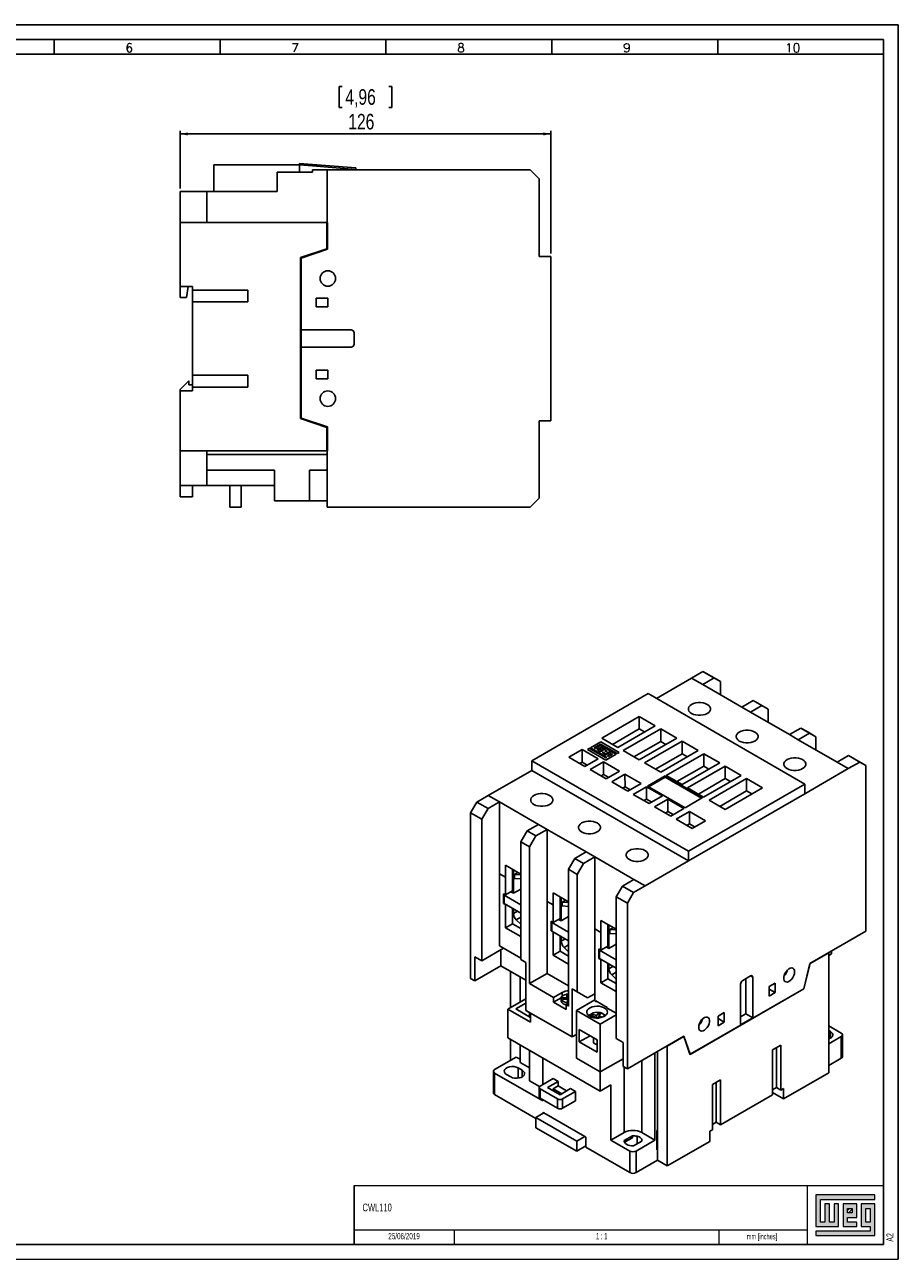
# Model space of a CAD drawing. Header units: millimetres. Extents: x 0 to 594, y 0 to 420.
# Tile 2 of 2: x 297 to 594, y 0 to 420. Entities that reach past the tile are written whole.
import ezdxf

# ---------------------------------------------------------------- set-up
doc = ezdxf.new("R2010")
doc.units = ezdxf.units.MM
for name, color, linetype in [('COTAS', 7, 'Continuous'), ('FORMATO', 7, 'Continuous'), ('LEGENDA', 7, 'Continuous'), ('VISTA_2', 7, 'Continuous')]:
    doc.layers.add(name, color=color, linetype=linetype)
doc.styles.add('SLDTEXTSTYLE0', font='ROMANS')
doc.styles.add('SLDTEXTSTYLE1', font='TXT', dxfattribs={"width": 0.605})
doc.styles.add('SLDTEXTSTYLE2', font='TXT', dxfattribs={"width": 0.563})
doc.styles.add('SLDTEXTSTYLE3', font='TXT', dxfattribs={"width": 0.75})
doc.dimstyles.new('SLDDIMSTYLE0', dxfattribs={"dimtxt": 5.291667, "dimasz": 2.5, "dimexe": 0, "dimexo": 0.0625, "dimgap": 1.322917, "dimtad": 1, "dimdec": 1, "dimrnd": 1e-09, "dimzin": 12, "dimdsep": 46, "dimtxsty": 'SLDTEXTSTYLE3', "dimsah": 1, "dimcen": 0.09, "dimadec": 0, "dimazin": 3, "dimtfac": 1, "dimtdec": 1, "dimtofl": 0, "dimtmove": 0, "dimatfit": 3, "dimfxl": 1, "dimfrac": 2, "dimtolj": 1, "dimtzin": 12, "dimarcsym": 0})

# ---------------------------------------------------------------- blocks, each defined once
blk = doc.blocks.new('_D_2')
at = {"layer": 'COTAS'}
for p, q in [((403.89, 399.01), (403.89, 391.87)), ((403.89, 399.01), (404.96, 399.01)), ((421.85, 399.01), (420.78, 399.01)), ((421.85, 399.01), (421.85, 391.87)), ((403.89, 391.87), (404.96, 391.87)), ((421.85, 391.87), (420.78, 391.87)), ((349.87, 364.24), (349.87, 383.84)), ((349.87, 382.84), (475.87, 382.84)), ((475.87, 342.19), (475.87, 383.84))]:
    blk.add_line(p, q, dxfattribs=at)
for points in [[(349.87, 382.84), (352.37, 382.34), (352.37, 383.34)], [(475.87, 382.84), (473.37, 383.34), (473.37, 382.34)]]:
    blk.add_solid(points, dxfattribs=at)
at = {"layer": 'COTAS', "char_height": 5.292, "attachment_point": 1, "style": 'SLDTEXTSTYLE3'}
for s, insert in [('4,96', (406.03, 398.06)), ('126', (407.01, 389.66))]:
    blk.add_mtext(s, dxfattribs=dict(at, insert=insert))

msp = doc.modelspace()

# ---------------------------------------------------------------- hatches: boundary and pattern name
at = {"linetype": 'Continuous'}
msp.add_hatch(color=7, dxfattribs=at).paths.add_polyline_path([(565.99, 21.93), (565.99, 11.15), (573.69, 11.15), (573.69, 18.85), (572.15, 18.85), (572.15, 12.69), (570.61, 12.69), (570.61, 18.85), (569.07, 18.85), (569.07, 12.69), (567.53, 12.69), (567.53, 20.39), (586.01, 20.39), (586.01, 21.93)], flags=0)
h = msp.add_hatch(color=7, dxfattribs=at)
h.paths.add_polyline_path([(565.99, 8.07), (586.01, 8.07), (586.01, 18.85), (581.39, 18.85), (581.39, 11.15), (584.47, 11.15), (584.47, 9.61), (565.99, 9.61)], flags=0)
h.paths.add_polyline_path([(582.93, 17.31), (584.47, 17.31), (584.47, 12.69), (582.93, 12.69)], flags=0)
h = msp.add_hatch(color=7, dxfattribs=at)
h.paths.add_polyline_path([(579.85, 12.69), (576.77, 12.69), (576.77, 14.23), (579.85, 14.23), (579.85, 18.85), (575.23, 18.85), (575.23, 11.15), (579.85, 11.15)], flags=0)
h.paths.add_polyline_path([(578.31, 15.77), (576.77, 15.77), (576.77, 17.31), (578.31, 17.31)], flags=0)
h = msp.add_hatch(dxfattribs=at)
h.set_pattern_fill('ANSI31', color=8, scale=0.25, style=0)
h.paths.add_polyline_path([(578.31, 15.77), (576.77, 15.77), (576.77, 17.31), (578.31, 17.31)], flags=0)

# ---------------------------------------------------------------- linework, layer by layer
at = {"color": 7, "linetype": 'Continuous', "lineweight": 25}
for p, q in [((523.71, 197.695), (511.759, 190.795)), ((527.6, 199.94), (523.71, 197.695)), ((523.71, 197.695), (527.493, 195.51)), ((531.382, 197.756), (527.493, 195.51)), ((531.382, 197.756), (527.6, 199.94)), ((527.6, 199.94), (529.721, 198.716)), ((529.721, 198.716), (533.504, 196.531)), ((533.504, 196.531), (531.382, 197.756)), ((527.493, 195.51), (540.751, 187.855)), ((533.504, 192.04), (533.504, 196.531)), ((508.931, 192.428), (469.401, 169.605)), ((508.931, 192.428), (562.208, 161.665)), ((540.751, 187.855), (544.64, 190.101)), ((547.61, 188.386), (544.64, 190.101)), ((544.64, 190.101), (546.761, 188.876)), ((540.751, 187.855), (543.72, 186.141)), ((547.61, 188.386), (543.72, 186.141)), ((543.72, 186.141), (556.978, 178.486)), ((546.761, 188.876), (549.731, 187.161)), ((549.731, 187.161), (547.61, 188.386)), ((549.731, 182.67), (549.731, 187.161)), ((505.925, 184.65), (493.161, 177.281)), ((498.605, 174.137), (511.369, 181.506)), ((511.369, 181.506), (505.925, 184.65)), ((505.925, 180.405), (505.925, 184.65)), ((556.978, 178.486), (560.867, 180.731)), ((563.837, 179.016), (560.867, 180.731)), ((560.867, 180.731), (562.989, 179.506)), ((493.161, 177.281), (498.605, 174.137)), ((505.925, 180.405), (496.838, 175.158)), ((513.229, 180.433), (500.465, 173.063)), ((505.909, 169.92), (518.673, 177.289)), ((507.693, 179.384), (505.925, 180.405)), ((518.673, 177.289), (513.229, 180.433)), ((513.229, 176.187), (513.229, 180.433)), ((556.978, 178.486), (559.947, 176.771)), ((563.837, 179.016), (559.947, 176.771)), ((559.947, 176.771), (573.205, 169.116)), ((562.989, 179.506), (565.958, 177.792)), ((565.958, 177.792), (563.837, 179.016)), ((565.959, 173.3), (565.958, 177.792)), ((486.478, 173.423), (481.953, 170.81)), ((491.923, 170.279), (486.478, 173.423)), ((486.479, 169.177), (486.478, 173.423)), ((489.046, 173.827), (488.339, 173.419)), ((488.339, 173.419), (494.539, 169.839)), ((489.046, 173.819), (488.346, 173.415)), ((494.628, 170.604), (489.046, 173.827)), ((489.046, 173.819), (489.046, 173.827)), ((494.628, 170.596), (489.046, 173.819)), ((492.899, 176.024), (489.335, 173.966)), ((489.335, 173.966), (491.851, 172.513)), ((492.899, 176.015), (489.342, 173.962)), ((490.552, 173.968), (492.805, 175.269)), ((490.897, 173.769), (490.552, 173.968)), ((490.552, 173.96), (490.552, 173.968)), ((490.897, 173.761), (490.552, 173.96)), ((492.808, 174.872), (490.897, 173.769)), ((492.808, 174.864), (490.897, 173.761)), ((490.897, 173.761), (490.897, 173.769)), ((491.508, 173.416), (493.419, 174.519)), ((491.858, 173.214), (491.508, 173.416)), ((491.508, 173.408), (491.508, 173.416)), ((491.858, 173.206), (491.508, 173.408)), ((491.851, 172.513), (494.372, 173.969)), ((493.769, 174.317), (491.858, 173.214)), ((493.769, 174.309), (491.858, 173.206)), ((491.858, 173.206), (491.858, 173.214)), ((494.63, 173.82), (492.109, 172.364)), ((492.109, 172.364), (493.675, 171.46)), ((494.63, 173.812), (492.116, 172.36)), ((492.805, 175.269), (498.374, 172.053)), ((493.419, 174.519), (492.808, 174.872)), ((492.808, 174.864), (492.808, 174.872)), ((493.412, 174.515), (492.808, 174.864)), ((499.075, 172.458), (492.899, 176.024)), ((492.899, 176.015), (492.899, 176.024)), ((499.068, 172.454), (492.899, 176.015)), ((493.324, 172.367), (493.661, 172.562)), ((494.286, 171.812), (493.324, 172.367)), ((493.324, 172.359), (493.324, 172.367)), ((494.279, 171.808), (493.324, 172.359)), ((493.661, 172.562), (494.623, 172.007)), ((494.372, 173.969), (493.769, 174.317)), ((493.769, 174.309), (493.769, 174.317)), ((494.365, 173.965), (493.769, 174.309)), ((496.458, 172.765), (493.947, 171.315)), ((496.458, 172.756), (493.954, 171.311)), ((494.633, 173.123), (494.278, 172.918)), ((494.278, 172.918), (494.632, 172.714)), ((494.278, 172.91), (494.278, 172.918)), ((494.278, 172.91), (494.632, 172.705)), ((494.623, 172.007), (496.197, 172.915)), ((496.197, 172.915), (494.63, 173.82)), ((494.63, 173.812), (494.63, 173.82)), ((496.19, 172.911), (494.63, 173.812)), ((494.632, 172.714), (494.987, 172.919)), ((494.632, 172.705), (494.987, 172.91)), ((494.632, 172.705), (494.632, 172.714)), ((494.987, 172.919), (494.633, 173.123)), ((494.987, 172.91), (494.987, 172.919)), ((498.032, 171.856), (496.458, 172.765)), ((496.458, 172.756), (496.458, 172.765)), ((498.025, 171.852), (496.458, 172.756)), ((498.374, 172.053), (499.075, 172.458)), ((500.465, 173.063), (505.909, 169.92)), ((513.229, 176.187), (504.142, 170.94)), ((520.533, 176.215), (507.769, 168.846)), ((513.213, 165.702), (525.977, 173.072)), ((514.997, 175.166), (513.229, 176.187)), ((525.977, 173.072), (520.533, 176.215)), ((520.533, 171.97), (520.533, 176.215)), ((469.401, 166.34), (469.401, 169.605)), ((522.679, 138.842), (469.401, 169.605)), ((481.953, 170.81), (487.397, 167.666)), ((486.479, 169.177), (485.629, 168.687)), ((488.246, 168.156), (486.479, 169.177)), ((487.397, 167.666), (491.923, 170.279)), ((493.782, 169.205), (489.257, 166.592)), ((493.675, 171.46), (494.286, 171.812)), ((499.227, 166.062), (493.782, 169.205)), ((493.783, 164.96), (493.782, 169.205)), ((493.947, 171.315), (494.903, 170.763)), ((494.539, 169.839), (498.032, 171.856)), ((494.903, 170.763), (494.628, 170.604)), ((494.903, 170.755), (494.628, 170.596)), ((494.628, 170.596), (494.628, 170.604)), ((494.903, 170.755), (494.903, 170.763)), ((496.468, 172.063), (495.159, 171.308)), ((495.159, 171.308), (495.502, 171.11)), ((495.159, 171.3), (495.159, 171.308)), ((495.159, 171.3), (495.502, 171.102)), ((495.502, 171.11), (496.811, 171.866)), ((495.502, 171.102), (496.811, 171.858)), ((495.502, 171.102), (495.502, 171.11)), ((496.811, 171.866), (496.468, 172.063)), ((496.811, 171.858), (496.811, 171.866)), ((507.769, 168.846), (513.213, 165.702)), ((520.533, 171.97), (511.446, 166.723)), ((527.837, 171.998), (515.073, 164.629)), ((520.517, 161.485), (533.281, 168.854)), ((522.301, 170.949), (520.533, 171.97)), ((533.281, 168.854), (527.837, 171.998)), ((527.837, 167.752), (527.837, 171.998)), ((573.205, 169.116), (577.094, 171.361)), ((573.205, 169.116), (576.988, 166.931)), ((576.988, 166.931), (580.877, 169.177)), ((580.877, 169.177), (577.094, 171.361)), ((577.094, 171.361), (579.216, 170.137)), ((579.216, 170.137), (582.999, 167.952)), ((582.999, 167.952), (580.877, 169.177)), ((469.401, 166.34), (454.622, 157.807)), ((522.679, 135.576), (469.401, 166.34)), ((489.257, 166.592), (494.701, 163.449)), ((493.783, 164.96), (492.933, 164.469)), ((495.55, 163.939), (493.783, 164.96)), ((494.701, 163.449), (499.227, 166.062)), ((501.086, 164.988), (496.561, 162.375)), ((506.531, 161.844), (501.086, 164.988)), ((501.087, 160.742), (501.086, 164.988)), ((514.719, 164.424), (508.744, 160.975)), ((514.719, 164.016), (509.097, 160.77)), ((527.468, 157.063), (514.719, 164.424)), ((514.719, 164.016), (514.719, 164.424)), ((527.114, 156.859), (514.719, 164.016)), ((515.073, 164.629), (520.517, 161.485)), ((527.837, 167.752), (518.75, 162.506)), ((535.141, 167.78), (522.377, 160.411)), ((527.821, 157.267), (540.585, 164.637)), ((529.605, 166.732), (527.837, 167.752)), ((540.585, 164.637), (535.141, 167.78)), ((535.141, 163.535), (535.141, 167.78)), ((562.208, 158.399), (576.988, 166.931)), ((582.999, 167.952), (583.001, 111.616)), ((496.561, 162.375), (502.005, 159.231)), ((501.087, 160.742), (500.237, 160.252)), ((502.854, 159.722), (501.087, 160.742)), ((502.005, 159.231), (506.531, 161.844)), ((508.39, 160.77), (503.865, 158.158)), ((513.835, 157.627), (508.39, 160.77)), ((508.391, 156.525), (508.39, 160.77)), ((508.744, 160.975), (521.492, 153.613)), ((522.377, 160.411), (527.821, 157.267)), ((522.679, 138.842), (562.208, 161.665)), ((535.141, 163.535), (526.054, 158.288)), ((542.445, 163.563), (529.681, 156.194)), ((535.125, 153.05), (547.889, 160.419)), ((536.909, 162.514), (535.141, 163.535)), ((547.889, 160.419), (542.445, 163.563)), ((542.445, 159.317), (542.445, 163.563)), ((562.208, 158.399), (562.208, 161.665)), ((448.612, 151.887), (450.733, 155.561)), ((454.622, 157.807), (450.733, 155.561)), ((450.733, 155.561), (454.516, 153.377)), ((458.405, 155.622), (454.516, 153.377)), ((458.405, 155.622), (454.622, 157.807)), ((471.662, 147.967), (458.405, 155.622)), ((458.406, 131.128), (458.405, 155.622)), ((503.865, 158.158), (509.309, 155.014)), ((508.391, 156.525), (507.541, 156.034)), ((510.158, 155.504), (508.391, 156.525)), ((509.309, 155.014), (513.835, 157.627)), ((515.694, 156.553), (511.169, 153.94)), ((521.139, 153.409), (515.694, 156.553)), ((515.695, 152.307), (515.694, 156.553)), ((521.492, 153.613), (527.468, 157.063)), ((562.208, 158.399), (522.679, 135.576)), ((529.681, 156.194), (535.125, 153.05)), ((542.445, 159.317), (533.358, 154.071)), ((544.213, 158.297), (542.445, 159.317)), ((452.394, 149.703), (448.612, 151.887)), ((448.612, 151.887), (448.614, 95.55)), ((454.516, 153.377), (452.394, 149.703)), ((511.169, 153.94), (516.613, 150.796)), ((515.695, 152.307), (514.845, 151.817)), ((517.462, 151.287), (515.695, 152.307)), ((516.613, 150.796), (521.139, 153.409)), ((522.998, 152.336), (518.473, 149.723)), ((528.443, 149.192), (522.998, 152.336)), ((522.999, 148.09), (522.998, 152.336)), ((452.397, 101.531), (452.394, 149.703)), ((467.773, 145.722), (471.662, 147.967)), ((474.632, 146.253), (471.662, 147.967)), ((518.473, 149.723), (523.917, 146.579)), ((522.999, 148.09), (522.149, 147.6)), ((524.766, 147.069), (522.999, 148.09)), ((523.917, 146.579), (528.443, 149.192)), ((465.652, 142.048), (467.773, 145.722)), ((467.773, 145.722), (470.743, 144.007)), ((470.743, 144.007), (468.622, 140.333)), ((474.632, 146.253), (470.743, 144.007)), ((487.89, 138.598), (474.632, 146.253)), ((474.633, 121.758), (474.632, 146.253)), ((468.622, 140.333), (465.652, 142.048)), ((465.654, 102.04), (465.652, 142.048)), ((468.624, 93.794), (468.622, 140.333)), ((522.679, 135.576), (522.679, 138.842)), ((481.879, 132.678), (484, 136.352)), ((484, 136.352), (487.89, 138.598)), ((484, 136.352), (486.97, 134.637)), ((486.97, 134.637), (484.849, 130.963)), ((490.859, 136.883), (486.97, 134.637)), ((490.859, 136.883), (487.89, 138.598)), ((504.117, 129.228), (490.859, 136.883)), ((490.861, 112.389), (490.859, 136.883)), ((507.9, 127.043), (522.679, 135.576)), ((458.406, 131.128), (460.439, 129.954)), ((458.407, 106.634), (458.406, 131.128)), ((465.652, 131.026), (460.439, 134.037)), ((460.439, 134.037), (460.439, 129.954)), ((462.808, 132.669), (462.808, 125.321)), ((463.161, 132.465), (463.162, 124.505)), ((463.515, 130.914), (464.681, 131.587)), ((465.652, 130.777), (463.515, 130.914)), ((463.515, 130.914), (463.515, 129.574)), ((484.849, 130.963), (481.879, 132.678)), ((481.881, 86.139), (481.879, 132.678)), ((484.851, 90.956), (484.849, 130.963)), ((460.439, 129.954), (460.439, 123.953)), ((463.515, 129.574), (465.652, 129.436)), ((498.106, 123.308), (500.228, 126.982)), ((500.228, 126.982), (504.117, 129.228)), ((500.228, 126.982), (504.01, 124.798)), ((504.01, 124.798), (507.9, 127.043)), ((507.9, 127.043), (504.117, 129.228)), ((460.439, 123.953), (459.732, 124.362)), ((459.732, 124.362), (459.732, 121.096)), ((459.98, 123.892), (460.262, 124.055)), ((465.653, 120.616), (459.98, 123.892)), ((459.98, 123.892), (459.98, 121.034)), ((462.808, 125.321), (460.439, 123.953)), ((463.162, 124.504), (462.278, 125.015)), ((462.808, 125.321), (462.808, 124.709)), ((463.162, 124.504), (465.653, 125.943)), ((481.88, 121.657), (476.666, 124.667)), ((476.666, 124.667), (476.666, 120.585)), ((479.035, 123.299), (479.035, 115.951)), ((479.389, 123.095), (479.389, 115.135)), ((479.742, 121.544), (480.908, 122.217)), ((501.889, 121.124), (498.106, 123.308)), ((498.109, 75.136), (498.106, 123.308)), ((504.01, 124.798), (501.889, 121.124)), ((459.98, 121.239), (459.732, 121.096)), ((459.732, 121.096), (460.439, 120.687)), ((459.98, 121.034), (465.653, 117.759)), ((460.51, 120.728), (460.439, 120.687)), ((460.439, 120.687), (460.44, 112.808)), ((462.808, 119.401), (462.809, 114.176)), ((463.162, 119.197), (463.162, 117.598)), ((474.633, 121.758), (476.666, 120.585)), ((474.634, 97.264), (474.633, 121.758)), ((476.666, 120.585), (476.666, 114.584)), ((481.88, 121.407), (479.742, 121.544)), ((479.742, 121.544), (479.742, 120.204)), ((479.742, 120.204), (481.88, 120.067)), ((501.889, 121.124), (501.892, 64.787)), ((462.809, 114.176), (460.44, 112.808)), ((462.809, 114.176), (465.653, 112.534)), ((464.129, 115.491), (465.653, 114.024)), ((476.666, 114.584), (475.959, 114.992)), ((475.959, 114.992), (475.96, 111.726)), ((476.207, 114.522), (476.49, 114.686)), ((481.88, 111.246), (476.207, 114.522)), ((476.207, 114.522), (476.207, 111.665)), ((479.035, 115.951), (476.666, 114.584)), ((479.389, 115.135), (478.505, 115.645)), ((479.035, 115.951), (479.035, 115.339)), ((479.389, 115.135), (481.88, 116.573)), ((498.107, 112.287), (492.893, 115.297)), ((492.893, 115.297), (492.893, 111.215)), ((495.262, 113.929), (495.263, 106.581)), ((495.616, 113.725), (495.616, 105.765)), ((460.44, 112.808), (465.653, 109.798)), ((476.207, 111.869), (475.96, 111.726)), ((475.96, 111.726), (476.667, 111.318)), ((476.207, 111.665), (481.88, 108.389)), ((476.737, 111.358), (476.667, 111.318)), ((476.667, 111.318), (476.667, 103.439)), ((479.036, 110.031), (479.036, 104.806)), ((479.389, 109.827), (479.389, 108.229)), ((490.861, 112.389), (492.893, 111.215)), ((490.862, 90.344), (490.861, 112.389)), ((492.893, 111.215), (492.894, 105.214)), ((495.969, 112.174), (497.136, 112.848)), ((498.107, 112.037), (495.969, 112.174)), ((495.969, 112.174), (495.969, 110.834)), ((495.969, 110.834), (498.107, 110.697)), ((563.979, 100.633), (583.001, 111.616)), ((452.397, 101.531), (459.821, 105.817)), ((465.654, 102.45), (458.407, 106.634)), ((458.903, 99.857), (458.903, 105.287)), ((480.356, 106.121), (481.88, 104.654)), ((492.894, 105.214), (492.187, 105.622)), ((492.187, 105.622), (492.187, 102.356)), ((492.434, 105.152), (492.717, 105.316)), ((498.107, 101.877), (492.434, 105.152)), ((492.434, 105.152), (492.434, 102.295)), ((495.263, 106.581), (492.894, 105.214)), ((495.616, 105.765), (494.732, 106.275)), ((495.263, 106.581), (495.263, 105.969)), ((495.616, 105.765), (498.107, 107.203)), ((450.028, 102.898), (450.028, 94.734)), ((450.028, 102.898), (452.397, 101.531)), ((465.654, 102.04), (467.421, 101.02)), ((467.421, 101.02), (467.422, 84.69)), ((479.036, 104.806), (476.667, 103.439)), ((476.667, 103.439), (481.881, 100.428)), ((479.036, 104.806), (481.88, 103.164)), ((492.434, 102.499), (492.187, 102.356)), ((492.187, 102.356), (492.894, 101.948)), ((492.434, 102.295), (498.107, 99.019)), ((492.964, 101.989), (492.894, 101.948)), ((492.894, 101.948), (492.894, 94.069)), ((570.343, 104.226), (564.03, 100.581)), ((570.273, 104.267), (570.343, 104.226)), ((570.345, 63.484), (570.343, 104.226)), ((571.318, 103.87), (570.343, 103.307)), ((571.318, 104.87), (571.318, 103.87)), ((458.903, 99.857), (450.028, 94.734)), ((458.903, 99.857), (467.422, 94.939)), ((462.192, 97.959), (462.192, 85.61)), ((474.634, 97.264), (468.624, 93.794)), ((481.881, 93.08), (474.634, 97.264)), ((495.263, 100.661), (495.263, 95.437)), ((495.616, 100.457), (495.616, 98.859)), ((496.583, 96.751), (498.108, 95.285)), ((563.979, 100.633), (561.858, 92.06)), ((564.03, 100.581), (561.909, 92.008)), ((563.974, 100.613), (564.03, 100.581)), ((448.614, 95.55), (450.028, 94.734)), ((465.424, 96.092), (465.424, 87.476)), ((468.624, 93.794), (476.79, 89.078)), ((495.263, 95.437), (492.894, 94.069)), ((492.894, 94.069), (498.108, 91.058)), ((495.263, 95.437), (498.108, 93.794)), ((540.386, 79.745), (540.385, 93.625)), ((541.092, 94.849), (543.8, 96.413)), ((542.174, 95.474), (542.175, 83.472)), ((544.508, 96.005), (544.508, 82.125)), ((550.059, 92.76), (552.18, 93.984)), ((550.059, 89.494), (550.059, 92.76)), ((552.18, 93.984), (552.181, 90.719)), ((461.289, 85.089), (467.422, 88.63)), ((479.76, 90.793), (476.79, 89.078)), ((476.79, 87.445), (476.79, 89.078)), ((479.407, 88.956), (476.79, 87.445)), ((479.382, 88.752), (479.382, 87.935)), ((479.85, 88.91), (481.394, 88.988)), ((479.85, 88.91), (479.928, 88.392)), ((479.939, 88.393), (479.85, 88.91)), ((479.928, 88.392), (481.473, 88.47)), ((481.394, 88.988), (481.219, 90.144)), ((481.521, 88.383), (481.219, 90.144)), ((481.681, 87.313), (481.394, 88.988)), ((481.648, 87.315), (481.473, 88.47)), ((481.676, 87.313), (481.473, 88.47)), ((481.683, 87.313), (481.521, 88.383)), ((481.857, 88.4), (481.881, 88.565)), ((481.881, 88.242), (481.857, 88.4)), ((483.083, 91.977), (484.851, 90.956)), ((483.083, 91.977), (483.084, 75.647)), ((484.604, 84.69), (490.862, 88.303)), ((484.851, 90.956), (488.387, 88.915)), ((488.387, 88.915), (490.862, 90.344)), ((490.862, 87.894), (490.862, 90.344)), ((561.909, 92.008), (523.197, 69.657)), ((561.858, 92.06), (523.248, 69.769)), ((550.059, 91.944), (552.181, 90.719)), ((552.181, 90.719), (550.059, 89.494)), ((561.838, 92.049), (561.909, 92.008)), ((461.289, 85.089), (461.289, 75.291)), ((468.943, 80.669), (461.289, 85.089)), ((467.422, 87.14), (463.993, 85.16)), ((463.993, 85.16), (468.943, 82.302)), ((467.422, 84.69), (483.084, 75.647)), ((468.59, 82.506), (468.59, 84.016)), ((476.79, 87.445), (481.033, 84.996)), ((481.033, 86.629), (481.881, 87.119)), ((481.033, 84.996), (481.033, 86.629)), ((481.033, 86.629), (481.881, 86.139)), ((484.604, 84.69), (484.604, 76.525)), ((484.604, 84.69), (492.647, 80.045)), ((491.154, 87.726), (490.862, 87.894)), ((491.154, 87.889), (495.059, 85.634)), ((491.154, 87.726), (491.154, 87.889)), ((491.414, 87.739), (491.154, 87.726)), ((492.218, 84.014), (491.369, 82.963)), ((492.31, 82.899), (492.218, 84.014)), ((495.059, 85.634), (495.059, 85.471)), ((498.108, 83.71), (495.059, 85.471)), ((468.943, 83.812), (468.943, 80.669)), ((489.964, 83.341), (489.584, 82.87)), ((489.584, 82.87), (490.988, 82.492)), ((489.964, 83.341), (491.369, 82.963)), ((490.007, 82.756), (489.964, 83.341)), ((490.988, 82.492), (490.698, 82.133)), ((491.086, 82.087), (490.988, 82.492)), ((491.435, 82.068), (491.369, 82.963)), ((491.804, 82.272), (491.638, 82.067)), ((491.804, 82.272), (492.375, 82.119)), ((492.066, 82.202), (492.184, 82.743)), ((493.034, 83.795), (492.184, 82.743)), ((492.184, 82.743), (493.49, 82.392)), ((492.647, 80.045), (498.108, 83.199)), ((492.647, 63.726), (492.647, 80.045)), ((532.713, 82.745), (534.834, 83.97)), ((532.713, 79.479), (532.713, 82.745)), ((532.713, 81.929), (534.834, 80.704)), ((534.834, 80.704), (532.713, 79.479)), ((534.834, 83.97), (534.834, 80.704)), ((542.175, 83.472), (540.385, 82.439)), ((544.508, 82.125), (540.386, 79.745)), ((542.175, 83.472), (544.508, 82.125)), ((484.604, 76.525), (483.084, 75.647)), ((484.604, 68.37), (484.604, 76.525)), ((491.604, 74.687), (485.523, 78.199)), ((485.523, 78.199), (485.523, 73.953)), ((489.2, 76.076), (485.523, 73.953)), ((501.892, 64.787), (521.126, 75.892)), ((521.075, 75.781), (515.469, 72.544)), ((521.004, 75.822), (521.075, 75.781)), ((523.197, 69.657), (521.075, 75.781)), ((521.079, 75.865), (523.177, 69.809)), ((523.248, 69.769), (521.126, 75.892)), ((574.624, 76.977), (570.345, 79.447)), ((570.345, 77.814), (570.964, 77.456)), ((574.623, 75.752), (570.345, 73.282)), ((574.624, 68.404), (574.623, 75.752)), ((575.063, 69.016), (575.063, 76.364)), ((461.289, 75.291), (492.648, 57.184)), ((462.193, 74.769), (462.193, 67.729)), ((465.425, 72.903), (465.425, 67.086)), ((485.523, 73.953), (491.604, 70.442)), ((490.337, 75.419), (490.337, 73.881)), ((491.604, 70.442), (491.604, 74.687)), ((500.477, 73.768), (498.109, 75.136)), ((500.477, 73.768), (500.478, 65.604)), ((515.398, 72.585), (515.469, 72.544)), ((515.469, 72.544), (515.471, 31.802)), ((551.287, 71.26), (554.115, 72.893)), ((552.56, 71.995), (552.561, 58.441)), ((554.115, 72.893), (554.116, 57.543)), ((464.084, 68.821), (456.765, 64.596)), ((465.425, 68.047), (464.084, 68.821)), ((468.644, 71.044), (468.644, 60.758)), ((473.187, 59.482), (473.186, 68.421)), ((492.647, 63.726), (484.604, 68.37)), ((511.246, 40.528), (511.244, 70.187)), ((512.165, 43.917), (512.164, 70.717)), ((523.248, 69.769), (523.173, 69.725)), ((523.248, 69.769), (523.177, 69.809)), ((551.288, 55.91), (551.287, 71.26)), ((574.624, 68.404), (570.345, 65.933)), ((456.326, 63.983), (456.326, 56.635)), ((456.765, 63.371), (456.766, 56.023)), ((456.765, 63.371), (473.187, 53.889)), ((464.72, 65.106), (466.135, 64.29)), ((468.644, 65.168), (465.498, 66.984)), ((492.648, 57.184), (492.647, 63.726)), ((500.478, 65.604), (501.892, 64.787)), ((555, 54.624), (570.345, 63.484)), ((462.245, 62.044), (460.831, 62.861)), ((468.644, 60.758), (472.057, 58.788)), ((472.267, 58.951), (476.651, 61.482)), ((478.313, 60.523), (474.742, 58.461)), ((478.313, 60.523), (476.651, 61.482)), ((478.313, 58.971), (476.651, 58.012)), ((478.313, 58.971), (478.313, 60.523)), ((481.247, 57.277), (478.313, 58.971)), ((492.648, 57.184), (496.325, 59.307)), ((496.326, 40.528), (496.325, 59.307)), ((530.78, 59.42), (533.608, 61.053)), ((530.78, 44.07), (530.78, 59.42)), ((532.053, 60.155), (532.053, 46.602)), ((533.608, 61.053), (533.609, 45.703)), ((456.766, 56.023), (470.8, 47.919)), ((471.915, 58.461), (471.915, 55.276)), ((478.171, 54.562), (472.267, 57.971)), ((472.267, 57.971), (472.267, 54.787)), ((472.267, 54.787), (478.171, 51.378)), ((474.742, 58.461), (479.019, 55.991)), ((476.651, 58.012), (479.585, 56.317)), ((476.651, 57.358), (476.651, 58.012)), ((479.019, 55.991), (482.59, 58.052)), ((479.868, 54.562), (484.252, 57.093)), ((484.252, 57.093), (482.59, 58.052)), ((484.252, 53.909), (484.252, 57.093)), ((533.609, 45.703), (551.288, 55.91)), ((552.561, 58.441), (551.288, 57.706)), ((555, 54.624), (551.288, 56.768)), ((552.561, 58.441), (554.116, 57.543)), ((554.116, 57.543), (555, 58.054)), ((555, 58.054), (555, 54.624)), ((473.187, 53.889), (473.187, 54.255)), ((478.171, 51.378), (478.171, 54.562)), ((479.868, 54.562), (479.868, 51.378)), ((479.868, 51.378), (484.252, 53.909)), ((473.523, 49.776), (470.8, 48.204)), ((470.8, 48.204), (484.659, 40.202)), ((470.8, 48.204), (470.801, 44.775)), ((473.523, 49.776), (473.169, 49.98)), ((473.169, 49.98), (473.169, 49.572)), ((487.382, 41.774), (473.523, 49.776)), ((532.053, 46.602), (530.78, 45.867)), ((532.053, 46.602), (533.609, 45.703)), ((484.659, 36.773), (470.801, 44.775)), ((500.816, 43.121), (496.326, 40.528)), ((500.792, 40.412), (503.598, 42.032)), ((503.598, 41.379), (503.598, 42.032)), ((511.246, 40.528), (506.756, 43.121)), ((512.165, 43.917), (511.953, 43.794)), ((511.953, 43.794), (511.953, 37.262)), ((512.165, 37.385), (512.165, 43.917)), ((529.896, 43.56), (530.78, 44.07)), ((529.897, 40.131), (529.896, 43.56)), ((484.659, 40.202), (487.382, 41.774)), ((484.659, 40.202), (484.659, 36.773)), ((487.735, 38.549), (484.659, 36.773)), ((487.735, 41.57), (487.382, 41.774)), ((487.735, 41.57), (487.735, 38.14)), ((487.735, 38.14), (502.725, 29.485)), ((496.326, 40.528), (502.725, 36.833)), ((500.792, 40.195), (500.792, 40.412)), ((500.903, 39.823), (503.598, 41.379)), ((506.78, 40.195), (503.973, 38.575)), ((504.846, 36.833), (511.246, 40.528)), ((505.189, 41.835), (505.189, 39.277)), ((511.953, 40.121), (512.165, 39.998)), ((515.471, 31.802), (529.897, 40.131)), ((502.725, 29.485), (502.725, 36.833)), ((504.846, 36.833), (504.846, 29.485)), ((504.846, 29.485), (512.165, 33.711)), ((511.953, 37.262), (512.165, 37.385)), ((512.165, 33.711), (512.165, 37.385)), ((515.471, 31.802), (512.165, 33.711))]:
    msp.add_line(p, q, dxfattribs=at)
at = {"color": 1, "linetype": 'Continuous', "lineweight": 25}
for p, q in [((463.162, 117.598), (464.546, 118.398)), ((465.653, 116.371), (464.129, 115.491)), ((479.389, 108.229), (480.774, 109.028)), ((481.88, 107.001), (480.356, 106.121)), ((495.616, 98.859), (497.001, 99.658)), ((498.108, 97.631), (496.583, 96.751)), ((465.497, 87.519), (465.497, 96.05)), ((543.8, 96.413), (544.508, 96.005)), ((479.76, 89.516), (479.76, 90.793)), ((570.964, 77.456), (570.964, 75.211)), ((465.498, 66.984), (465.498, 72.861)), ((492.647, 63.726), (500.478, 68.247)), ((506.756, 43.121), (506.755, 67.595)), ((464.72, 65.106), (464.721, 61.609)), ((466.135, 64.29), (466.135, 62.044)), ((500.816, 43.121), (500.815, 65.409))]:
    msp.add_line(p, q, dxfattribs=at)
at = {"color": 7, "linetype": 'Continuous', "lineweight": 18}
for p, q in [((586.01, 21.93), (565.99, 21.93)), ((565.99, 21.93), (565.99, 11.15)), ((586.01, 20.39), (586.01, 21.93)), ((567.53, 20.39), (586.01, 20.39)), ((567.53, 12.69), (567.53, 20.39)), ((570.61, 18.85), (569.07, 18.85)), ((569.07, 18.85), (569.07, 12.69)), ((570.61, 12.69), (570.61, 18.85)), ((573.69, 18.85), (572.15, 18.85)), ((572.15, 18.85), (572.15, 12.69)), ((573.69, 11.15), (573.69, 18.85)), ((579.85, 18.85), (575.23, 18.85)), ((575.23, 18.85), (575.23, 11.15)), ((576.77, 17.31), (578.31, 17.31)), ((576.77, 15.77), (576.77, 17.31)), ((578.31, 17.31), (578.31, 15.77)), ((579.85, 14.23), (579.85, 18.85)), ((586.01, 18.85), (581.39, 18.85)), ((581.39, 18.85), (581.39, 11.15)), ((582.93, 12.69), (582.93, 17.31)), ((582.93, 17.31), (584.47, 17.31)), ((584.47, 17.31), (584.47, 12.69)), ((586.01, 8.07), (586.01, 18.85)), ((569.07, 12.69), (567.53, 12.69)), ((572.15, 12.69), (570.61, 12.69)), ((578.31, 15.77), (576.77, 15.77)), ((576.77, 14.23), (579.85, 14.23)), ((576.77, 12.69), (576.77, 14.23)), ((579.85, 12.69), (576.77, 12.69)), ((579.85, 11.15), (579.85, 12.69)), ((584.47, 12.69), (582.93, 12.69)), ((443, 10), (443, 5)), ((533, 10), (533, 5)), ((565.99, 11.15), (573.69, 11.15)), ((565.99, 9.61), (565.99, 8.07)), ((584.47, 9.61), (565.99, 9.61)), ((575.23, 11.15), (579.85, 11.15)), ((581.39, 11.15), (584.47, 11.15)), ((584.47, 11.15), (584.47, 9.61)), ((565.99, 8.07), (586.01, 8.07))]:
    msp.add_line(p, q, dxfattribs=at)
at = {"color": 7, "linetype": 'Continuous', "lineweight": 25, "flags": 128}
for points in [[(523.727, 185.681), (524.383, 185.379), (525.14, 185.169), (525.958, 185.061), (526.798, 185.061), (527.617, 185.169), (528.374, 185.379), (529.03, 185.681), (529.554, 186.06), (529.918, 186.497), (530.105, 186.97), (530.105, 187.455), (529.918, 187.927), (529.554, 188.364), (529.03, 188.743), (528.374, 189.046), (527.617, 189.256), (526.799, 189.364), (525.959, 189.364), (525.14, 189.256), (524.384, 189.046), (523.727, 188.743), (523.203, 188.364), (522.839, 187.927), (522.652, 187.455), (522.652, 186.97), (522.839, 186.497), (523.203, 186.06), (523.727, 185.681)], [(539.954, 176.312), (540.61, 176.009), (541.367, 175.799), (542.186, 175.691), (543.025, 175.691), (543.844, 175.799), (544.601, 176.009), (545.257, 176.312), (545.781, 176.691), (546.145, 177.127), (546.332, 177.6), (546.332, 178.085), (546.145, 178.558), (545.781, 178.994), (545.258, 179.374), (544.601, 179.676), (543.845, 179.886), (543.026, 179.994), (542.186, 179.994), (541.367, 179.886), (540.611, 179.676), (539.954, 179.374), (539.431, 178.994), (539.066, 178.558), (538.879, 178.085), (538.879, 177.6), (539.066, 177.127), (539.43, 176.691), (539.954, 176.312)], [(561.485, 170.004), (560.828, 170.306), (560.072, 170.516), (559.253, 170.624), (558.413, 170.624), (557.595, 170.516), (556.838, 170.306), (556.181, 170.004), (555.658, 169.625), (555.294, 169.188), (555.107, 168.715), (555.107, 168.23), (555.293, 167.758), (555.658, 167.321), (556.181, 166.942), (556.838, 166.639), (557.594, 166.429), (558.413, 166.321), (559.253, 166.321), (560.071, 166.429), (560.828, 166.639), (561.485, 166.942), (562.008, 167.321), (562.372, 167.758), (562.559, 168.23), (562.559, 168.715), (562.373, 169.188), (562.008, 169.625), (561.485, 170.004)], [(475.429, 157.796), (474.772, 158.099), (474.016, 158.309), (473.197, 158.417), (472.357, 158.417), (471.539, 158.309), (470.782, 158.099), (470.125, 157.796), (469.602, 157.417), (469.237, 156.981), (469.051, 156.508), (469.051, 156.023), (469.237, 155.55), (469.602, 155.113), (470.125, 154.734), (470.782, 154.432), (471.538, 154.222), (472.357, 154.114), (473.197, 154.114), (474.015, 154.222), (474.772, 154.432), (475.428, 154.734), (475.952, 155.113), (476.316, 155.55), (476.503, 156.023), (476.503, 156.508), (476.317, 156.981), (475.952, 157.417), (475.429, 157.796)], [(491.656, 148.427), (490.999, 148.729), (490.243, 148.939), (489.424, 149.047), (488.585, 149.047), (487.766, 148.939), (487.009, 148.729), (486.353, 148.427), (485.829, 148.048), (485.465, 147.611), (485.278, 147.138), (485.278, 146.653), (485.465, 146.181), (485.829, 145.744), (486.352, 145.365), (487.009, 145.062), (487.765, 144.852), (488.584, 144.744), (489.424, 144.744), (490.243, 144.852), (490.999, 145.062), (491.656, 145.365), (492.179, 145.744), (492.544, 146.181), (492.731, 146.653), (492.731, 147.138), (492.544, 147.611), (492.18, 148.048), (491.656, 148.427)], [(502.58, 135.995), (503.236, 135.693), (503.993, 135.482), (504.811, 135.374), (505.651, 135.374), (506.47, 135.482), (507.226, 135.693), (507.883, 135.995), (508.407, 136.374), (508.771, 136.811), (508.958, 137.283), (508.958, 137.768), (508.771, 138.241), (508.407, 138.678), (507.883, 139.057), (507.227, 139.359), (506.47, 139.57), (505.651, 139.677), (504.812, 139.677), (503.993, 139.57), (503.236, 139.359), (502.58, 139.057), (502.056, 138.678), (501.692, 138.241), (501.505, 137.768), (501.505, 137.283), (501.692, 136.811), (502.056, 136.374), (502.58, 135.995)], [(558.757, 97.781), (558.688, 97.163), (558.487, 96.512), (558.168, 95.875), (557.755, 95.3), (557.278, 94.829), (556.774, 94.498), (556.279, 94.331), (555.83, 94.341), (555.461, 94.526), (555.198, 94.873), (555.062, 95.356), (555.062, 95.94), (555.198, 96.581), (555.461, 97.231), (555.83, 97.843), (556.279, 98.37), (556.774, 98.775), (557.278, 99.026), (557.754, 99.106), (558.167, 99.008), (558.487, 98.739), (558.688, 98.32), (558.757, 97.781)], [(481.219, 90.144), (480.583, 89.985), (480.047, 89.732), (479.651, 89.404), (479.427, 89.025), (479.391, 88.626), (479.546, 88.236), (479.881, 87.886), (480.369, 87.602), (480.974, 87.407), (481.648, 87.315)], [(480.114, 86.915), (480.683, 86.668), (481.033, 86.578)], [(489.111, 82.658), (488.607, 83.026), (488.264, 83.452), (488.1, 83.911), (488.123, 84.38), (488.334, 84.833), (488.719, 85.246), (489.26, 85.597), (489.925, 85.866), (490.681, 86.039), (491.485, 86.107), (492.294, 86.066), (493.066, 85.919), (493.757, 85.673), (494.332, 85.341), (494.759, 84.941), (495.014, 84.496), (495.085, 84.029), (494.967, 83.564), (494.667, 83.128), (494.201, 82.744), (493.594, 82.432), (492.878, 82.209), (492.093, 82.088), (491.281, 82.074), (490.485, 82.169), (489.749, 82.367), (489.111, 82.658)], [(492.218, 84.014), (491.53, 84.061), (490.846, 83.996), (490.22, 83.826), (489.698, 83.563), (489.321, 83.228), (489.118, 82.845), (489.088, 82.672)], [(526.136, 78.948), (526.205, 79.566), (526.406, 80.217), (526.725, 80.854), (527.138, 81.429), (527.615, 81.9), (528.119, 82.231), (528.614, 82.398), (529.063, 82.389), (529.432, 82.203), (529.695, 81.856), (529.831, 81.373), (529.831, 80.789), (529.695, 80.149), (529.432, 79.498), (529.063, 78.887), (528.614, 78.359), (528.119, 77.954), (527.615, 77.703), (527.139, 77.624), (526.726, 77.722), (526.407, 77.99), (526.205, 78.409), (526.136, 78.948)], [(570.964, 77.456), (571.433, 77.095), (571.707, 76.671), (571.763, 76.22), (571.596, 75.779), (571.221, 75.382), (570.668, 75.062), (570.345, 74.942)], [(490.337, 73.881), (490.432, 73.605), (490.703, 73.371), (491.108, 73.215), (491.587, 73.16), (491.604, 73.16)], [(460.831, 62.861), (460.362, 63.222), (460.089, 63.646), (460.033, 64.097), (460.199, 64.538), (460.574, 64.935), (461.128, 65.255), (461.815, 65.471), (462.58, 65.567), (463.36, 65.535), (464.094, 65.377), (464.72, 65.106)], [(466.135, 64.29), (466.604, 63.928), (466.877, 63.504), (466.933, 63.054), (466.766, 62.612), (466.391, 62.215), (465.838, 61.896), (465.151, 61.679), (464.386, 61.583), (463.605, 61.615), (462.872, 61.773), (462.245, 62.044)], [(503.973, 38.575), (503.339, 38.591), (502.725, 38.683), (502.158, 38.849), (501.664, 39.079), (501.265, 39.364), (500.979, 39.691), (500.819, 40.046), (500.792, 40.412)], [(505.189, 41.835), (505.588, 41.747), (505.951, 41.617), (506.265, 41.45), (506.519, 41.251), (506.703, 41.029), (506.811, 40.79), (506.839, 40.544), (506.786, 40.299)]]:
    msp.add_lwpolyline(points, dxfattribs=at)
at = {"color": 7, "linetype": 'Continuous', "lineweight": 25}
for centre, radius, start, end in [((466.289, 117.758), 3.131, 182.91671, 226.37949), ((482.516, 108.388), 3.131, 182.91671, 226.37949), ((498.744, 99.018), 3.131, 182.91671, 226.37949), ((552.122, 99.469), 4.341, 313.91313, 346.08149), ((541.92, 93.555), 1.537, 122.60548, 177.39452), ((544.076, 96.075), 0.437, 350.79671, 129.21404), ((481.796, 86.968), 4.333, 88.88133, 118.02733), ((481.879, 85.958), 4.237, 89.9655, 98.95344), ((481.881, 84.59), 3.81, 90.35693, 95.42664), ((480.613, 88.045), 1.236, 185.11386, 246.1966), ((481.881, 91.629), 4.321, 266.89714, 269.99723), ((491.707, 80.493), 3.558, 68.11412, 81.74746), ((490.702, 80.514), 3.148, 111.95246, 129.48376), ((492.692, 82.422), 1.415, 10.201, 76.02492), ((492.423, 80.433), 3.241, 50.77559, 67.79894), ((523.26, 82.752), 4.29, 313.71631, 346.27831), ((574.391, 76.364), 0.655, 290.78596, 69.20329), ((574.327, 69.081), 0.739, 293.70115, 354.98667), ((456.998, 63.983), 0.655, 110.78596, 249.20329), ((465.55, 67.099), 0.126, 185.69288, 245.61758), ((472.453, 58.461), 0.524, 110.78596, 249.20329), ((457.077, 56.71), 0.754, 185.69288, 245.61758), ((472.516, 55.336), 0.604, 185.69288, 245.61758), ((479.019, 56.199), 1.844, 242.60548, 297.39452), ((479.019, 53.015), 1.844, 242.60548, 297.39452), ((503.786, 37.39), 6.455, 62.60548, 117.39452), ((503.798, 37.141), 4.896, 73.48831, 92.33939), ((505.782, 40.304), 1.004, 353.78559, 359.72669), ((503.785, 38.88), 2.305, 242.60548, 297.39452), ((503.786, 31.532), 2.305, 242.60548, 297.39452)]:
    msp.add_arc(centre, radius, start, end, dxfattribs=at)
at = {"layer": 'FORMATO'}
for p, q in [((594, 420), (0, 420)), ((594, 0), (594, 420)), ((589, 415), (25, 415)), ((307, 415), (307, 410)), ((363.4, 415), (363.4, 410)), ((419.8, 415), (419.8, 410)), ((476.2, 415), (476.2, 410)), ((532.6, 415), (532.6, 410)), ((589, 415), (589, 410)), ((589, 410), (25, 410)), ((589, 5), (589, 410)), ((409, 25.102), (409, 5)), ((589, 5), (25, 5))]:
    msp.add_line(p, q, dxfattribs=at)
at = {"layer": 'FORMATO', "lineweight": 18}
for p, q in [((409, 25.102), (589, 25.102)), ((563, 25), (563, 5)), ((409, 10), (443, 10)), ((443, 10), (563, 10)), ((0, 0), (594, 0))]:
    msp.add_line(p, q, dxfattribs=at)
at = {"layer": 'VISTA_2', "linetype": 'Continuous', "lineweight": 25}
for p, q in [((361.318, 372.335), (361.318, 363.235)), ((361.318, 372.335), (390.368, 372.335)), ((382.868, 369.835), (382.868, 363.235)), ((394.868, 369.835), (382.868, 369.835)), ((390.368, 372.835), (409.568, 371.273)), ((390.368, 372.335), (390.368, 372.835)), ((390.368, 372.335), (390.368, 369.835)), ((394.868, 371.969), (390.368, 372.335)), ((409.568, 370.773), (394.868, 371.969)), ((394.868, 370.585), (399.868, 370.585)), ((394.868, 369.835), (394.868, 370.585)), ((399.868, 370.585), (399.868, 352.685)), ((468.868, 370.585), (399.868, 370.585)), ((409.568, 371.273), (409.568, 370.773)), ((409.568, 370.773), (409.568, 370.585)), ((471.868, 367.585), (468.868, 370.585)), ((471.868, 367.585), (471.868, 362.085)), ((349.868, 363.235), (358.868, 363.235)), ((349.868, 361.735), (349.868, 363.235)), ((349.868, 352.685), (349.868, 361.735)), ((358.868, 363.235), (358.868, 361.735)), ((358.868, 363.235), (382.868, 363.235)), ((358.868, 352.685), (358.868, 361.735)), ((471.868, 362.085), (471.868, 341.185)), ((349.868, 352.685), (399.768, 352.685)), ((349.868, 330.985), (349.868, 352.685)), ((399.768, 352.685), (399.768, 343.757)), ((399.868, 352.685), (399.768, 352.685)), ((399.968, 352.685), (399.868, 352.685)), ((399.968, 343.613), (399.968, 352.685)), ((399.768, 343.757), (390.768, 340.757)), ((390.768, 340.757), (390.768, 286.013)), ((390.968, 340.613), (399.968, 343.613)), ((390.968, 316.15), (390.968, 340.613)), ((471.868, 341.185), (475.868, 341.185)), ((475.868, 341.185), (475.868, 285.285)), ((354.068, 330.985), (349.868, 330.985)), ((349.868, 330.985), (349.868, 327.185)), ((352.568, 330.985), (351.968, 327.185)), ((354.068, 329.735), (354.068, 330.985)), ((372.868, 329.735), (354.068, 329.735)), ((354.068, 329.735), (354.068, 325.735)), ((372.868, 325.735), (372.868, 329.735)), ((349.868, 327.185), (351.968, 327.185)), ((354.068, 300.735), (354.068, 325.735)), ((354.068, 325.735), (372.868, 325.735)), ((400.068, 327), (396.068, 327)), ((396.068, 327), (396.068, 324)), ((396.068, 324), (400.068, 324)), ((400.068, 324), (400.068, 327)), ((407.968, 316.15), (390.968, 316.15)), ((390.968, 316.15), (390.968, 310.32)), ((408.968, 311.32), (408.968, 315.15)), ((390.968, 310.32), (407.968, 310.32)), ((390.968, 286.157), (390.968, 310.32)), ((396.068, 302.47), (396.068, 299.47)), ((400.068, 302.47), (396.068, 302.47)), ((400.068, 299.47), (400.068, 302.47)), ((349.868, 295.918), (352.76, 298.885)), ((352.76, 298.885), (352.76, 297.462)), ((372.868, 300.735), (354.068, 300.735)), ((354.068, 300.735), (354.068, 296.735)), ((372.868, 296.735), (372.868, 300.735)), ((396.068, 299.47), (400.068, 299.47)), ((349.868, 295.918), (349.868, 295.485)), ((349.868, 275.085), (349.868, 295.485)), ((349.868, 295.485), (354.068, 295.485)), ((352.76, 297.462), (354.068, 297.462)), ((354.068, 295.485), (354.068, 296.735)), ((354.068, 296.735), (372.868, 296.735)), ((390.768, 286.013), (399.768, 283.013)), ((399.968, 283.157), (390.968, 286.157)), ((399.768, 283.013), (399.768, 275.085)), ((399.968, 275.085), (399.968, 283.157)), ((471.868, 285.285), (471.868, 264.385)), ((471.868, 285.285), (475.868, 285.285)), ((399.768, 275.085), (349.868, 275.085)), ((349.868, 275.085), (349.868, 264.735)), ((358.868, 275.085), (358.868, 264.735)), ((358.868, 273.835), (399.868, 273.835)), ((399.768, 275.085), (399.868, 275.085)), ((399.868, 275.085), (399.868, 255.885)), ((399.968, 275.085), (399.868, 275.085)), ((349.868, 264.735), (349.868, 263.235)), ((381.868, 268.435), (358.868, 268.435)), ((358.868, 264.735), (358.868, 263.235)), ((381.868, 258.035), (381.868, 268.435)), ((393.868, 258.035), (393.868, 268.435)), ((393.868, 268.435), (399.868, 268.435)), ((358.868, 263.235), (349.868, 263.235)), ((349.868, 259.385), (349.868, 263.235)), ((354.068, 263.235), (354.068, 259.385)), ((358.868, 263.235), (381.868, 263.235)), ((366.718, 257.035), (366.718, 263.235)), ((370.618, 257.035), (370.618, 263.235)), ((471.868, 264.385), (471.868, 258.885)), ((354.068, 259.385), (349.868, 259.385)), ((366.718, 255.835), (366.718, 257.035)), ((370.618, 257.035), (370.618, 255.835)), ((393.868, 258.035), (381.868, 258.035)), ((399.868, 258.035), (393.868, 258.035)), ((468.868, 255.885), (471.868, 258.885)), ((370.618, 255.835), (366.718, 255.835)), ((468.868, 255.885), (399.868, 255.885))]:
    msp.add_line(p, q, dxfattribs=at)
for centre in [(400.068, 333.675), (400.068, 292.795)]:
    msp.add_circle(centre, 2.625, dxfattribs=at)
for centre, start, end in [((407.968, 315.15), 0, 90), ((407.968, 311.32), 270, 0)]:
    msp.add_arc(centre, 1, start, end, dxfattribs=at)

# ---------------------------------------------------------------- texts
at = {"layer": 'FORMATO'}
for s, insert, char_height, attachment_point, style in [('6', (332.534, 413.641), 3, 2, 'SLDTEXTSTYLE0'), ('7', (388.934, 413.641), 3, 2, 'SLDTEXTSTYLE0'), ('8', (445.334, 413.641), 3, 2, 'SLDTEXTSTYLE0'), ('9', (501.734, 413.641), 3, 2, 'SLDTEXTSTYLE0'), ('10', (558.111, 413.641), 3, 2, 'SLDTEXTSTYLE0'), ('mm [inches]', (542.487, 8.708), 1.9, 1, 'SLDTEXTSTYLE1')]:
    msp.add_mtext(s, dxfattribs=dict(at, insert=insert, char_height=char_height, attachment_point=attachment_point, style=style))
at = {"layer": 'LEGENDA'}
for s, insert, char_height, attachment_point, style in [('CWL110', (411.855, 18.956), 2.6458, 1, 'SLDTEXTSTYLE1'), ('25/06/2019', (425.973, 8.94), 2.1167, 2, 'SLDTEXTSTYLE1'), ('1 : 1', (493.179, 8.94), 2.1167, 2, 'SLDTEXTSTYLE2')]:
    msp.add_mtext(s, dxfattribs=dict(at, insert=insert, char_height=char_height, attachment_point=attachment_point, style=style))
at = {"layer": 'LEGENDA', "insert": (589.983, 5.976), "char_height": 2.3813, "attachment_point": 1, "rotation": 90, "style": 'SLDTEXTSTYLE1'}
msp.add_mtext('A2', dxfattribs=at)

# ---------------------------------------------------------------- dimensions: what is measured, and where the dimension line sits
at = {"layer": 'COTAS'}
dim = msp.add_linear_dim(base=(475.868, 382.835), p1=(349.868, 363.235), p2=(475.868, 341.185), dimstyle='SLDDIMSTYLE0', dxfattribs=at)
dim.commit()
dim.dimension.update_dxf_attribs({"geometry": '_D_2', "text_midpoint": (412.868, 382.835), "dimtype": 160})

doc.saveas('drawing.dxf')
